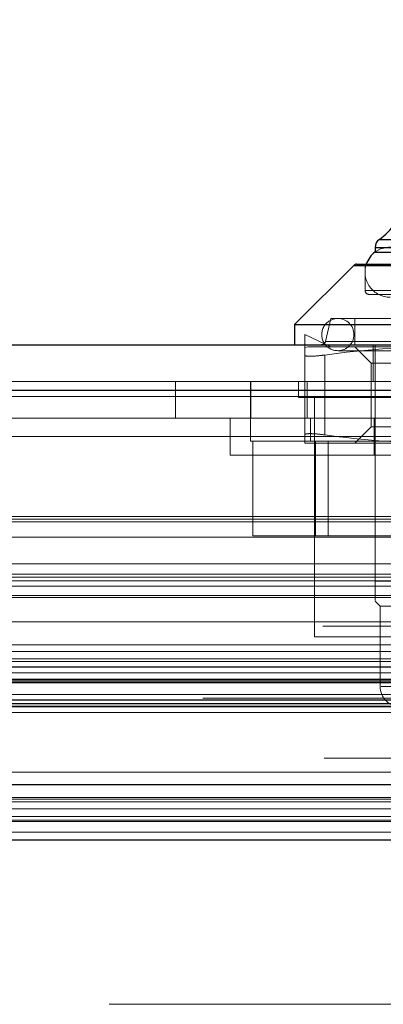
# Model space of a CAD drawing. Header units: inches. Extents: x 0.2 to 10.8, y 0.2 to 8.2.
# Tile 25 of 145: x 4.6475 to 4.687, y 2.2459 to 2.3529. Entities that reach past the tile are written whole.
import ezdxf

# ---------------------------------------------------------------- set-up
doc = ezdxf.new("R2010")
doc.units = ezdxf.units.IN
doc.header["$MEASUREMENT"] = 0
doc.linetypes.add('HIDDEN', pattern=[0.07500000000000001, 0.05, -0.025])
doc.layers.add('DIMENSIONS', color=140, linetype='Continuous')
doc.styles.add('SLDTEXTSTYLE0', font='TXT', dxfattribs={"width": 0.7})
doc.dimstyles.new('SLDDIMSTYLE0', dxfattribs={"dimtxt": 0.0849609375, "dimasz": 0.13, "dimexe": 0, "dimexo": 0.0625, "dimgap": 0.021240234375, "dimtad": 0, "dimtih": 1, "dimtoh": 1, "dimlfac": 18, "dimrnd": 1e-09, "dimzin": 12, "dimdsep": 46, "dimtxsty": 'SLDTEXTSTYLE0', "dimsah": 1, "dimcen": 0.09, "dimadec": 0, "dimazin": 3, "dimtfac": 1, "dimtofl": 0, "dimtmove": 0, "dimatfit": 3, "dimfxl": 0, "dimfrac": 2, "dimtolj": 1, "dimtzin": 12, "dimarcsym": 0})

# ---------------------------------------------------------------- blocks, each defined once
blk = doc.blocks.new('_D_25')
at = {"layer": 'DIMENSIONS'}
for p, q in [((3.227980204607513, 2.313765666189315), (3.227980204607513, 2.671090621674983)), ((4.757869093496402, 2.313765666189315), (4.757869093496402, 2.671090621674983)), ((3.227980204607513, 2.546090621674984), (3.72184727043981, 2.546090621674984)), ((3.836973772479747, 2.546090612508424), (3.808443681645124, 2.546090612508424)), ((3.808443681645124, 2.546090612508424), (3.808443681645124, 2.4110597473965)), ((4.160121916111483, 2.546090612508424), (4.188652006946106, 2.546090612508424)), ((4.188652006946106, 2.546090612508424), (4.188652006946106, 2.4110597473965)), ((4.757869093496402, 2.546090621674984), (4.275248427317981, 2.546090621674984)), ((3.808443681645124, 2.4110597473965), (3.836973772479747, 2.4110597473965)), ((4.188652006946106, 2.4110597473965), (4.160121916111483, 2.4110597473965))]:
    blk.add_line(p, q, dxfattribs=at)
for points in [[(3.227980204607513, 2.546090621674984), (3.357980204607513, 2.526090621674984), (3.357980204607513, 2.566090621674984)], [(4.757869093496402, 2.546090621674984), (4.627869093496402, 2.566090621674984), (4.627869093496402, 2.526090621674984)]]:
    blk.add_solid(points, dxfattribs=at)
at = {"layer": 'DIMENSIONS', "char_height": 0.08333333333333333, "attachment_point": 1, "style": 'SLDTEXTSTYLE0'}
for s, insert in [('27.54', (3.836973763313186, 2.672532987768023)), ('699.5', (3.836973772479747, 2.518482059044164))]:
    blk.add_mtext(s, dxfattribs=dict(at, insert=insert))

msp = doc.modelspace()

# ---------------------------------------------------------------- linework, layer by layer
at = {"color": 7, "linetype": 'Continuous', "lineweight": 25}
for p, q in [((4.686588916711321, 2.329058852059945), (4.707992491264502, 2.329058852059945)), ((4.686120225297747, 2.32816137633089), (4.686120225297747, 2.327687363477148)), ((4.686120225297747, 2.32816137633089), (4.707992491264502, 2.32816137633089)), ((4.686120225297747, 2.327667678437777), (4.707992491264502, 2.327667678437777)), ((4.683804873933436, 2.326227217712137), (4.677371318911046, 2.319793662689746)), ((4.683804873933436, 2.326227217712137), (4.707992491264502, 2.326227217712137)), ((4.684114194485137, 2.326355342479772), (4.707992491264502, 2.326355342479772)), ((4.677371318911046, 2.319793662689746), (4.677371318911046, 2.317606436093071)), ((4.677371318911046, 2.319793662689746), (4.707992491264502, 2.319793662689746)), ((3.198367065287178, 2.317606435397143), (4.787455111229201, 2.317606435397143)), ((3.196403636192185, 2.312648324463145), (4.789418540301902, 2.312648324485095)), ((3.190347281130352, 2.278301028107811), (4.795474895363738, 2.278301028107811)), ((3.228641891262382, 2.269765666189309), (4.757207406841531, 2.269765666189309)), ((3.228641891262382, 2.263765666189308), (4.757207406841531, 2.263765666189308))]:
    msp.add_line(p, q, dxfattribs=at)
at = {"color": 7, "linetype": 'HIDDEN', "lineweight": 18}
for p, q in [((4.729396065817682, 2.329058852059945), (4.686588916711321, 2.329058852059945)), ((4.686613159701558, 2.329058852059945), (4.72937182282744, 2.329058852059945)), ((4.686613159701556, 2.329058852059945), (4.729371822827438, 2.329058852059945)), ((4.729864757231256, 2.32816137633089), (4.686120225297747, 2.32816137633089)), ((4.686120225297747, 2.327687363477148), (4.686120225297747, 2.327667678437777)), ((4.686144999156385, 2.32816137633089), (4.729839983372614, 2.32816137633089)), ((4.686144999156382, 2.32816137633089), (4.729839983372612, 2.32816137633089)), ((4.732180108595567, 2.326227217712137), (4.683804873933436, 2.326227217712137)), ((4.68382922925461, 2.326227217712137), (4.732155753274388, 2.326227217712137)), ((4.683829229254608, 2.326227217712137), (4.732155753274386, 2.326227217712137)), ((4.68502661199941, 2.326355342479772), (4.68502661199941, 2.323511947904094)), ((4.685124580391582, 2.323511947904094), (4.730860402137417, 2.323511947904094)), ((4.685124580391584, 2.323511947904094), (4.730860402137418, 2.323511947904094)), ((4.685124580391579, 2.323511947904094), (4.730860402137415, 2.323511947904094)), ((4.685464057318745, 2.323074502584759), (4.707992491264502, 2.323074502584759)), ((4.681308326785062, 2.320449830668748), (4.680730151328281, 2.317945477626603)), ((4.681308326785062, 2.320449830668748), (4.707992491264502, 2.320449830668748)), ((4.683932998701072, 2.320449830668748), (4.683932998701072, 2.317606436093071)), ((4.678464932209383, 2.318700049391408), (4.681307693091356, 2.317387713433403)), ((4.678464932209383, 2.317301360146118), (4.678464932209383, 2.318700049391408)), ((4.678464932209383, 2.317301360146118), (4.678790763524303, 2.317387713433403)), ((4.678790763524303, 2.317387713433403), (4.693228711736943, 2.317387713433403)), ((4.6807547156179, 2.317945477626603), (4.735230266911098, 2.317945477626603)), ((4.680754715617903, 2.317945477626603), (4.7352302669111, 2.317945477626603)), ((4.680754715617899, 2.317945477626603), (4.735230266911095, 2.317945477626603)), ((4.682073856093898, 2.316950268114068), (4.733911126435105, 2.316950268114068)), ((4.683932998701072, 2.317387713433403), (4.685709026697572, 2.315611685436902)), ((4.685920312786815, 2.313606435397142), (4.685920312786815, 2.317606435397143)), ((4.686120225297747, 2.291906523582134), (4.686120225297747, 2.317606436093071)), ((4.678464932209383, 2.316482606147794), (4.678464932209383, 2.30779413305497)), ((4.680652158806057, 2.316482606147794), (4.680652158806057, 2.30779413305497)), ((4.680652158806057, 2.316482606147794), (4.680652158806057, 2.30779413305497)), ((4.680652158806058, 2.316482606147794), (4.680652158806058, 2.30779413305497)), ((4.680652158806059, 2.316482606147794), (4.680652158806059, 2.30779413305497)), ((4.680652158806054, 2.316482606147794), (4.680652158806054, 2.30779413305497)), ((4.680652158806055, 2.316482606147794), (4.680652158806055, 2.30779413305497)), ((4.685709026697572, 2.315611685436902), (4.730275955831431, 2.315611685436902)), ((4.685709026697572, 2.315611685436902), (4.685709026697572, 2.308665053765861)), ((3.198367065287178, 2.313606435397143), (4.787455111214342, 2.313606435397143)), ((4.664420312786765, 2.309606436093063), (4.664420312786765, 2.313606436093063)), ((4.672586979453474, 2.313606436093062), (4.672586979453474, 2.309606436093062)), ((4.672624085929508, 2.313606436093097), (4.672624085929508, 2.309606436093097)), ((4.677795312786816, 2.313606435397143), (4.677795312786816, 2.311870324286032)), ((4.678753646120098, 2.313606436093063), (4.678753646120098, 2.309606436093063)), ((4.789418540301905, 2.312648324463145), (3.196403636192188, 2.312648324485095)), ((3.196403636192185, 2.311953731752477), (4.789418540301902, 2.311953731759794)), ((4.789418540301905, 2.311953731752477), (3.196403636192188, 2.311953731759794)), ((4.677795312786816, 2.311870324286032), (4.695156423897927, 2.311870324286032)), ((4.679531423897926, 2.311870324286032), (4.679531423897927, 2.285828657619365)), ((4.738624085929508, 2.309606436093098), (3.247235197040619, 2.309606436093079)), ((4.67038138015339, 2.309606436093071), (4.67038138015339, 2.305606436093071)), ((4.672586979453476, 2.309606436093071), (4.672586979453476, 2.307106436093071)), ((4.679114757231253, 2.309606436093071), (4.679114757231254, 2.307106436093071)), ((4.686020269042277, 2.305606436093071), (4.686020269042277, 2.309606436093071)), ((4.685709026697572, 2.308665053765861), (4.683932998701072, 2.306889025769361)), ((4.685709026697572, 2.308665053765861), (4.730275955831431, 2.308665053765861)), ((4.738624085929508, 2.307606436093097), (3.247235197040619, 2.307606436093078)), ((4.738624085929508, 2.307606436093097), (3.247235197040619, 2.307606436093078)), ((3.24723519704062, 2.30760643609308), (4.738586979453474, 2.307606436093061)), ((3.24723519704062, 2.30760643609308), (4.738586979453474, 2.307606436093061)), ((4.672586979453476, 2.307106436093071), (4.700364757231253, 2.307106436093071)), ((4.672811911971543, 2.307106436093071), (4.672811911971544, 2.296828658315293)), ((4.678464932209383, 2.306889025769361), (4.693228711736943, 2.306889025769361)), ((4.679643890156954, 2.307106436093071), (4.679643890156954, 2.296828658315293)), ((4.681034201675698, 2.307106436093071), (4.681034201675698, 2.296828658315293)), ((4.707992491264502, 2.305606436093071), (4.67038138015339, 2.305606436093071)), ((3.199408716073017, 2.298903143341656), (4.786413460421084, 2.298903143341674)), ((3.198921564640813, 2.298614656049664), (4.786900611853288, 2.298614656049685)), ((3.204553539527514, 2.298347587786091), (4.781268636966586, 2.298347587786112)), ((3.204553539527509, 2.298347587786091), (4.781268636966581, 2.298347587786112)), ((3.204553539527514, 2.296659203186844), (4.781268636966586, 2.296659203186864)), ((4.672811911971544, 2.296828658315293), (4.679643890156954, 2.296828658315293)), ((4.679643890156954, 2.296828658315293), (4.693307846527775, 2.296828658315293)), ((3.20679751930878, 2.293787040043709), (4.779024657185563, 2.29378704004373)), ((3.194518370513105, 2.292326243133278), (4.791303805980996, 2.292326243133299)), ((4.7886135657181, 2.293105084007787), (3.197217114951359, 2.293105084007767)), ((3.204553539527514, 2.292635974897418), (4.781268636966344, 2.292635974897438)), ((4.780647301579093, 2.292640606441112), (3.205173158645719, 2.292640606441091)), ((3.195039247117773, 2.29135372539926), (4.790778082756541, 2.291353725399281)), ((3.198053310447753, 2.291936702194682), (4.787768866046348, 2.291936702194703)), ((4.686120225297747, 2.291906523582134), (4.697969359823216, 2.291906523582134)), ((3.204553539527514, 2.290339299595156), (4.781268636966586, 2.290339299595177)), ((3.208396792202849, 2.290127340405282), (4.777419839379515, 2.290127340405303)), ((4.686120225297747, 2.289719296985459), (4.686667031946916, 2.28917249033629)), ((4.686667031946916, 2.28917249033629), (4.707992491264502, 2.28917249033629)), ((4.686667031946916, 2.28917249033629), (4.686667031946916, 2.280423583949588)), ((4.780442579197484, 2.287006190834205), (3.205379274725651, 2.287006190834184)), ((3.207416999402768, 2.287456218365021), (4.778405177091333, 2.287456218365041)), ((3.207416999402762, 2.287456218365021), (4.778405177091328, 2.287456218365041)), ((3.207905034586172, 2.284965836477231), (4.777914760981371, 2.284965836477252)), ((4.679531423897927, 2.285828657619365), (4.693420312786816, 2.285828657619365)), ((4.790355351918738, 2.28414353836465), (3.19546057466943, 2.284143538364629)), ((3.204553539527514, 2.284225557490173), (4.781268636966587, 2.284225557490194)), ((3.204553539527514, 2.283443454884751), (4.781268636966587, 2.283443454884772)), ((3.204553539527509, 2.283443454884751), (4.781268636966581, 2.283443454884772)), ((3.204831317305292, 2.283165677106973), (4.780990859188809, 2.283165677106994)), ((3.191475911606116, 2.282543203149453), (4.794346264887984, 2.282543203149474)), ((3.192320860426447, 2.281910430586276), (4.793465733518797, 2.281910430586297)), ((3.196507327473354, 2.282563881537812), (4.789314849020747, 2.282563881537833)), ((3.188096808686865, 2.281118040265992), (4.797725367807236, 2.281118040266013)), ((3.188096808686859, 2.281118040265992), (4.797725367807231, 2.281118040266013)), ((3.190794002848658, 2.280834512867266), (4.795028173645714, 2.280834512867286)), ((4.794968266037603, 2.281174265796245), (3.190853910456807, 2.281174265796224)), ((3.204553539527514, 2.280943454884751), (4.781268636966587, 2.280943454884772)), ((3.204553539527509, 2.280943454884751), (4.781268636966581, 2.280943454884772)), ((3.204831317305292, 2.281221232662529), (4.780990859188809, 2.28122123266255)), ((3.204553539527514, 2.279561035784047), (4.781268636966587, 2.279561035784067)), ((3.204553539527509, 2.279561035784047), (4.781268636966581, 2.279561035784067)), ((4.7284196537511, 2.280423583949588), (4.686767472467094, 2.280423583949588)), ((4.728419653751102, 2.280423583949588), (4.686767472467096, 2.280423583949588)), ((4.728419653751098, 2.280423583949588), (4.686767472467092, 2.280423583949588)), ((3.19461816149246, 2.27855171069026), (4.791204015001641, 2.278551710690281)), ((3.194618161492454, 2.27855171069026), (4.791204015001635, 2.278551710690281)), ((3.205109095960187, 2.278999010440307), (4.780713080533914, 2.278999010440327)), ((3.205109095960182, 2.278999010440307), (4.780713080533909, 2.278999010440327)), ((3.20916232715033, 2.278952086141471), (4.776659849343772, 2.278952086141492)), ((3.209162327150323, 2.278952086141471), (4.776659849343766, 2.278952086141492)), ((3.209677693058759, 2.278587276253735), (4.776144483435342, 2.278587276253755)), ((3.209677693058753, 2.278587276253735), (4.776144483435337, 2.278587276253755)), ((4.767401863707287, 2.279161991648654), (3.218457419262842, 2.279161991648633)), ((3.19034728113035, 2.277606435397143), (4.795474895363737, 2.277606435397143)), ((3.19397572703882, 2.278250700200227), (4.791846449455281, 2.278250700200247)), ((3.194115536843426, 2.278232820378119), (4.791706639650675, 2.27823282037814)), ((3.212404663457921, 2.271126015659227), (4.77341751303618, 2.271126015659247)), ((3.204241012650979, 2.267892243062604), (4.78157172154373, 2.267892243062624)), ((3.211931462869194, 2.268374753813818), (4.773888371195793, 2.268374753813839)), ((3.228641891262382, 2.268177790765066), (4.757207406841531, 2.268177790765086)), ((3.228591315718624, 2.266301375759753), (4.757257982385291, 2.266301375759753)), ((3.228641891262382, 2.265765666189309), (4.757207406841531, 2.265765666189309)), ((3.228591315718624, 2.264610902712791), (4.757257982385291, 2.264610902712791)), ((3.228641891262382, 2.263765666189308), (4.757207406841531, 2.263765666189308)), ((3.228641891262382, 2.263765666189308), (4.757207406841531, 2.263765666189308)), ((3.228641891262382, 2.263765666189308), (4.757207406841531, 2.263765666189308)), ((3.228641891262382, 2.263765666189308), (4.757207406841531, 2.263765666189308)), ((3.228641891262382, 2.263765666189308), (4.757207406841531, 2.263765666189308)), ((4.757207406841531, 2.24587677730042), (3.228641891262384, 2.24587677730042))]:
    msp.add_line(p, q, dxfattribs=at)
at = {"color": 7, "linetype": 'HIDDEN', "lineweight": 18, "flags": 128}
for points in [[(4.687760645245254, 2.328234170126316), (4.686714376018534, 2.328026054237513), (4.686120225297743, 2.327687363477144)], [(4.786412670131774, 2.272638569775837), (4.005734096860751, 2.272638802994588), (3.199411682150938, 2.272638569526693)], [(4.780566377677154, 2.272650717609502), (4.005734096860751, 2.27265077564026), (3.205253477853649, 2.272650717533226)], [(4.794768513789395, 2.270278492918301), (3.959205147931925, 2.270278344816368), (3.191049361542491, 2.270278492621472)], [(4.79477325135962, 2.27027844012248), (4.05852145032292, 2.270276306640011), (3.191050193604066, 2.270278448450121)], [(3.211934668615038, 2.26837477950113), (3.98008102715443, 2.268375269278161), (4.773905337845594, 2.268374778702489)], [(3.194304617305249, 2.267147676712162), (3.980069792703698, 2.267147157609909), (4.79152759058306, 2.267147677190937)], [(3.228641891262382, 2.265887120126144), (3.980069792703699, 2.265886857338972), (4.757207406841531, 2.265887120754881)]]:
    msp.add_lwpolyline(points, dxfattribs=at)
at = {"color": 7, "linetype": 'Continuous', "lineweight": 25}
for centre, radius, start, end in [((4.682839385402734, 2.334443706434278), 0.006561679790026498, 304.8499045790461, 346.5458794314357), ((4.687213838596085, 2.32816137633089), 0.001093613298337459, 124.8499045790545, 180.0000000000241), ((4.687760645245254, 2.325500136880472), 0.00273403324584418, 126.869897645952, 161.7719472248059), ((4.684114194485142, 2.325917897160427), 0.0004374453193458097, 90.00000000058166, 134.9999999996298)]:
    msp.add_arc(centre, radius, start, end, dxfattribs=at)
at = {"color": 7, "linetype": 'HIDDEN', "lineweight": 18}
for centre, radius, start, end in [((4.687760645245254, 2.325500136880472), 0.002734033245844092, 161.7719472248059, 270.0000000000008), ((4.685464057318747, 2.323511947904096), 0.0004374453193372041, 180.0000000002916, 269.9999999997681), ((4.682073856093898, 2.318700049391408), 0.001749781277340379, 90, 270.0000000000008), ((4.682073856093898, 2.318700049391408), 0.001749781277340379, 270.0000000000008, 90), ((4.68030391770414, 2.318043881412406), 0.0004374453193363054, 270.0000000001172, 346.99999999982), ((4.688854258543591, 2.280423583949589), 0.002187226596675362, 180.0000000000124, 270.0000000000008)]:
    msp.add_arc(centre, radius, start, end, dxfattribs=at)
for points in [[(4.678464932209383, 2.316482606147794), (4.678464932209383, 2.316881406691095), (4.678464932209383, 2.317168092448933), (4.678464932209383, 2.317301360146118)], [(4.693228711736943, 2.317387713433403), (4.689020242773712, 2.317387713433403), (4.684829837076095, 2.317053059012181), (4.680652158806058, 2.316482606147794)], [(4.678464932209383, 2.306889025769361), (4.678464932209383, 2.306889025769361), (4.678464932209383, 2.307223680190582), (4.678464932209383, 2.30779413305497)], [(4.693228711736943, 2.306889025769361), (4.689020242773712, 2.306889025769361), (4.684829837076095, 2.307223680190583), (4.680652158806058, 2.30779413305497)]]:
    msp.add_open_spline(points, degree=3, dxfattribs=at)
for points, knots in [([(4.680652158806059, 2.316482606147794), (4.68032012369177, 2.31643726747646), (4.680019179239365, 2.316403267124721), (4.679478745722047, 2.31635690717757), (4.679242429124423, 2.316345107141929), (4.678861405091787, 2.316345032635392), (4.678712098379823, 2.316356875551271), (4.678515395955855, 2.316402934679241), (4.678464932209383, 2.31643726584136), (4.678464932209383, 2.316482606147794)], [0, 0, 0, 0, 0.25, 0.25, 0.5, 0.5, 0.75, 0.75, 1, 1, 1, 1]), ([(4.678464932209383, 2.30779413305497), (4.678464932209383, 2.307839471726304), (4.678514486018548, 2.307873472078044), (4.678711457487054, 2.307919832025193), (4.678859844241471, 2.307931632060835), (4.679240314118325, 2.307931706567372), (4.679477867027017, 2.307919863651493), (4.680015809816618, 2.307873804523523), (4.680320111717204, 2.307839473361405), (4.680652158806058, 2.30779413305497)], [0, 0, 0, 0, 0.25, 0.25, 0.5, 0.5, 0.75, 0.75, 1, 1, 1, 1]), ([(4.686120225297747, 2.289780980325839), (4.686120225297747, 2.289817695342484), (4.686120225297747, 2.289900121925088), (4.686120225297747, 2.290846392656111), (4.686120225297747, 2.291657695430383), (4.686120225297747, 2.291906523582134)], [0, 0, 0, 0, 0.3576770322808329, 0.8029982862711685, 1, 1, 1, 1])]:
    msp.add_open_spline(points, degree=3, knots=knots, dxfattribs=at)

# ---------------------------------------------------------------- dimensions: what is measured, and where the dimension line sits
at = {"layer": 'DIMENSIONS'}
dim = msp.add_linear_dim(base=(4.757869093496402, 2.546090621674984), p1=(3.227980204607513, 2.263765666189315), p2=(4.757869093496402, 2.263765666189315), dimstyle='SLDDIMSTYLE0', dxfattribs=at)
dim.commit()
dim.dimension.update_dxf_attribs({"geometry": '_D_25', "text_midpoint": (3.998547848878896, 2.546090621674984), "dimtype": 160})

doc.saveas('drawing.dxf')
